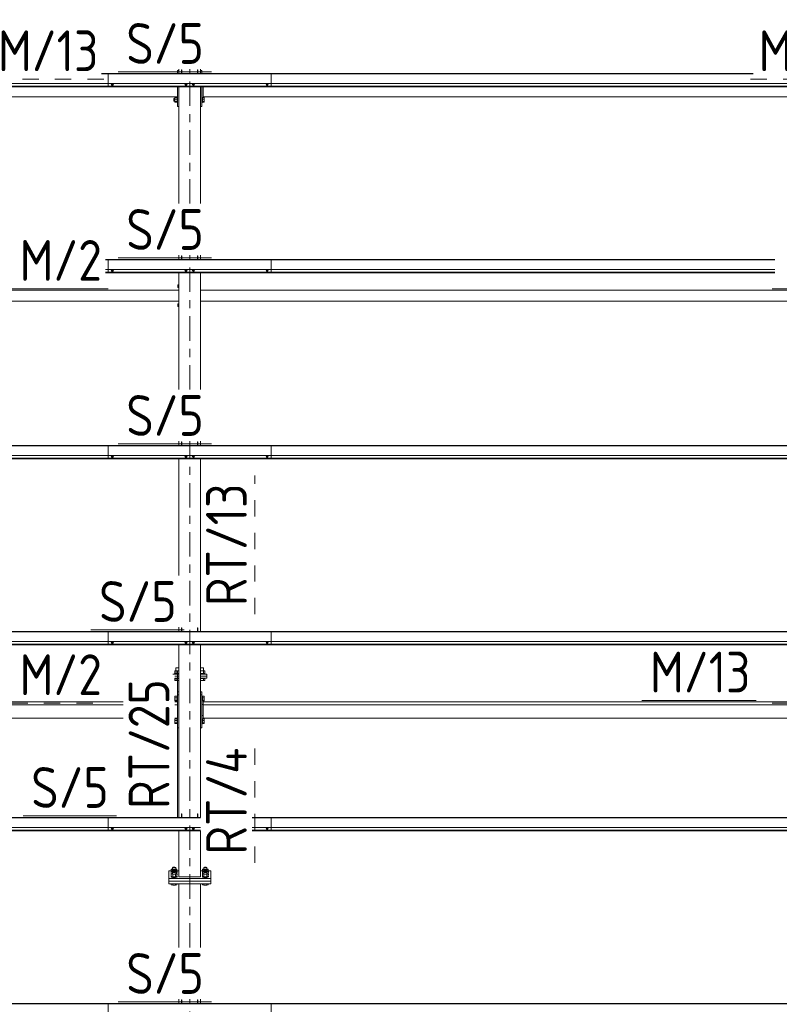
# Model space of a CAD drawing. Header units: millimetres. Extents: x -76 to 1111, y -178 to 661.
# Tile 66 of 91: x 523 to 579, y 271 to 343. Entities that reach past the tile are written whole.
import ezdxf

# ---------------------------------------------------------------- set-up
doc = ezdxf.new("R2010")
doc.units = ezdxf.units.MM
doc.header["$LTSCALE"] = 0.6
for name, pattern in [('XKITLINE00', [0]), ('XKITLINE02', [4, 2, -2]), ('XKITLINE03', [6, 3, -1, 1, -1])]:
    doc.linetypes.add(name, pattern=pattern)
for name, color, linetype, lineweight in [('Bolt', 7, 'Continuous', 0), ('Part', 2, 'Continuous', 0), ('PartMark', 3, 'Continuous', 0), ('S-GRID', 1, 'Continuous', 0)]:
    doc.layers.add(name, color=color, linetype=linetype, lineweight=lineweight)
doc.styles.add('ISOCPEUR', font='ISOCPEUR.TTF')

msp = doc.modelspace()

# ---------------------------------------------------------------- linework, layer by layer
at = {"layer": 'Bolt', "color": 3, "linetype": 'XKITLINE00', "lineweight": 0}
for p, q in [((529.654, 338.618), (529.654, 338.636)), ((529.654, 338.618), (529.709, 338.598)), ((529.703, 338.54), (529.703, 338.6)), ((529.703, 338.54), (529.711, 338.533)), ((529.709, 338.598), (529.709, 338.636)), ((529.709, 338.598), (529.818, 338.598)), ((529.711, 338.533), (529.733, 338.529)), ((529.793, 338.529), (529.815, 338.533)), ((529.815, 338.533), (529.823, 338.54)), ((529.818, 338.598), (529.818, 338.636)), ((529.818, 338.598), (529.873, 338.618)), ((529.823, 338.54), (529.823, 338.6)), ((529.873, 338.618), (529.873, 338.636)), ((535.079, 338.618), (535.079, 338.636)), ((535.079, 338.618), (535.134, 338.598)), ((535.128, 338.54), (535.128, 338.6)), ((535.128, 338.54), (535.136, 338.533)), ((535.134, 338.598), (535.134, 338.636)), ((535.134, 338.598), (535.243, 338.598)), ((535.136, 338.533), (535.158, 338.529)), ((535.218, 338.529), (535.24, 338.533)), ((535.24, 338.533), (535.248, 338.54)), ((535.243, 338.598), (535.243, 338.636)), ((535.243, 338.598), (535.298, 338.618)), ((535.248, 338.54), (535.248, 338.6)), ((535.298, 338.618), (535.298, 338.636)), ((535.629, 338.618), (535.629, 338.636)), ((535.629, 338.618), (535.684, 338.598)), ((535.678, 338.54), (535.678, 338.6)), ((535.678, 338.54), (535.686, 338.533)), ((535.684, 338.598), (535.684, 338.636)), ((535.684, 338.598), (535.793, 338.598)), ((535.686, 338.533), (535.708, 338.529)), ((535.768, 338.529), (535.79, 338.533)), ((535.79, 338.533), (535.798, 338.54)), ((535.793, 338.598), (535.793, 338.636)), ((535.793, 338.598), (535.848, 338.618)), ((535.798, 338.54), (535.798, 338.6)), ((535.848, 338.618), (535.848, 338.636)), ((541.054, 338.618), (541.054, 338.636)), ((541.054, 338.618), (541.109, 338.598)), ((541.103, 338.54), (541.103, 338.6)), ((541.103, 338.54), (541.111, 338.533)), ((541.109, 338.598), (541.109, 338.636)), ((541.109, 338.598), (541.218, 338.598)), ((541.111, 338.533), (541.133, 338.529)), ((541.193, 338.529), (541.215, 338.533)), ((541.215, 338.533), (541.223, 338.54)), ((541.218, 338.598), (541.218, 338.636)), ((541.218, 338.598), (541.273, 338.618)), ((541.223, 338.54), (541.223, 338.6)), ((541.273, 338.618), (541.273, 338.636)), ((529.733, 338.529), (529.763, 338.527)), ((529.763, 338.527), (529.793, 338.529)), ((535.158, 338.529), (535.188, 338.527)), ((535.188, 338.527), (535.218, 338.529)), ((535.708, 338.529), (535.738, 338.527)), ((535.738, 338.527), (535.768, 338.529)), ((541.133, 338.529), (541.163, 338.527)), ((541.163, 338.527), (541.193, 338.529)), ((534.294, 337.533), (534.294, 337.338)), ((534.294, 337.533), (534.374, 337.533)), ((534.294, 337.338), (534.374, 337.338)), ((534.374, 337.605), (534.374, 337.266)), ((534.374, 337.605), (534.534, 337.605)), ((534.374, 337.489), (534.534, 337.489)), ((534.374, 337.319), (534.534, 337.319)), ((534.374, 337.266), (534.534, 337.266)), ((534.534, 337.616), (534.534, 337.254)), ((534.534, 337.616), (534.564, 337.616)), ((534.534, 337.254), (534.564, 337.254)), ((536.263, 337.533), (536.264, 337.533)), ((536.263, 337.338), (536.264, 337.338)), ((536.364, 337.616), (536.394, 337.616)), ((536.364, 337.254), (536.394, 337.254)), ((536.394, 337.259), (536.394, 337.616)), ((536.394, 337.605), (536.519, 337.605)), ((536.394, 337.489), (536.519, 337.489)), ((536.394, 337.319), (536.519, 337.319)), ((536.394, 337.266), (536.519, 337.266)), ((536.394, 337.254), (536.394, 337.259)), ((536.519, 337.605), (536.519, 337.266)), ((529.654, 324.924), (529.654, 324.942)), ((529.654, 324.924), (529.709, 324.904)), ((529.703, 324.845), (529.703, 324.906)), ((529.703, 324.845), (529.711, 324.839)), ((529.709, 324.904), (529.709, 324.942)), ((529.709, 324.904), (529.818, 324.904)), ((529.711, 324.839), (529.733, 324.835)), ((529.733, 324.835), (529.763, 324.833)), ((529.763, 324.833), (529.793, 324.835)), ((529.793, 324.835), (529.815, 324.839)), ((529.815, 324.839), (529.823, 324.845)), ((529.818, 324.904), (529.818, 324.942)), ((529.818, 324.904), (529.873, 324.924)), ((529.823, 324.845), (529.823, 324.906)), ((529.873, 324.924), (529.873, 324.942)), ((535.079, 324.924), (535.079, 324.942)), ((535.079, 324.924), (535.134, 324.904)), ((535.128, 324.845), (535.128, 324.906)), ((535.128, 324.845), (535.136, 324.839)), ((535.134, 324.904), (535.134, 324.942)), ((535.134, 324.904), (535.243, 324.904)), ((535.136, 324.839), (535.158, 324.835)), ((535.158, 324.835), (535.188, 324.833)), ((535.188, 324.833), (535.218, 324.835)), ((535.218, 324.835), (535.24, 324.839)), ((535.24, 324.839), (535.248, 324.845)), ((535.243, 324.904), (535.243, 324.942)), ((535.243, 324.904), (535.298, 324.924)), ((535.248, 324.845), (535.248, 324.906)), ((535.298, 324.924), (535.298, 324.942)), ((535.629, 324.924), (535.629, 324.942)), ((535.629, 324.924), (535.684, 324.904)), ((535.678, 324.845), (535.678, 324.906)), ((535.678, 324.845), (535.686, 324.839)), ((535.684, 324.904), (535.684, 324.942)), ((535.684, 324.904), (535.793, 324.904)), ((535.686, 324.839), (535.708, 324.835)), ((535.708, 324.835), (535.738, 324.833)), ((535.738, 324.833), (535.768, 324.835)), ((535.768, 324.835), (535.79, 324.839)), ((535.79, 324.839), (535.798, 324.845)), ((535.793, 324.904), (535.793, 324.942)), ((535.793, 324.904), (535.848, 324.924)), ((535.798, 324.845), (535.798, 324.906)), ((535.848, 324.924), (535.848, 324.942)), ((541.054, 324.924), (541.054, 324.942)), ((541.054, 324.924), (541.109, 324.904)), ((541.103, 324.845), (541.103, 324.906)), ((541.103, 324.845), (541.111, 324.839)), ((541.109, 324.904), (541.109, 324.942)), ((541.109, 324.904), (541.218, 324.904)), ((541.111, 324.839), (541.133, 324.835)), ((541.133, 324.835), (541.163, 324.833)), ((541.163, 324.833), (541.193, 324.835)), ((541.193, 324.835), (541.215, 324.839)), ((541.215, 324.839), (541.223, 324.845)), ((541.218, 324.904), (541.218, 324.942)), ((541.218, 324.904), (541.273, 324.924)), ((541.223, 324.845), (541.223, 324.906)), ((541.273, 324.924), (541.273, 324.942)), ((534.593, 323.818), (534.593, 323.618)), ((534.593, 323.818), (534.663, 323.818)), ((534.593, 323.618), (534.663, 323.618)), ((534.593, 322.418), (534.593, 322.218)), ((534.593, 322.418), (534.663, 322.418)), ((534.593, 322.218), (534.663, 322.218)), ((529.654, 311.23), (529.654, 311.248)), ((529.654, 311.23), (529.709, 311.21)), ((529.703, 311.151), (529.703, 311.212)), ((529.703, 311.151), (529.711, 311.145)), ((529.709, 311.21), (529.709, 311.248)), ((529.709, 311.21), (529.818, 311.21)), ((529.711, 311.145), (529.733, 311.141)), ((529.733, 311.141), (529.763, 311.139)), ((529.763, 311.139), (529.793, 311.141)), ((529.793, 311.141), (529.815, 311.145)), ((529.815, 311.145), (529.823, 311.151)), ((529.818, 311.21), (529.818, 311.248)), ((529.818, 311.21), (529.873, 311.23)), ((529.823, 311.151), (529.823, 311.212)), ((529.873, 311.23), (529.873, 311.248)), ((535.079, 311.23), (535.079, 311.248)), ((535.079, 311.23), (535.134, 311.21)), ((535.128, 311.151), (535.128, 311.212)), ((535.128, 311.151), (535.136, 311.145)), ((535.134, 311.21), (535.134, 311.248)), ((535.134, 311.21), (535.243, 311.21)), ((535.136, 311.145), (535.158, 311.141)), ((535.158, 311.141), (535.188, 311.139)), ((535.188, 311.139), (535.218, 311.141)), ((535.218, 311.141), (535.24, 311.145)), ((535.24, 311.145), (535.248, 311.151)), ((535.243, 311.21), (535.243, 311.248)), ((535.243, 311.21), (535.298, 311.23)), ((535.248, 311.151), (535.248, 311.212)), ((535.298, 311.23), (535.298, 311.248)), ((535.629, 311.23), (535.629, 311.248)), ((535.629, 311.23), (535.684, 311.21)), ((535.678, 311.151), (535.678, 311.212)), ((535.678, 311.151), (535.686, 311.145)), ((535.684, 311.21), (535.684, 311.248)), ((535.684, 311.21), (535.793, 311.21)), ((535.686, 311.145), (535.708, 311.141)), ((535.708, 311.141), (535.738, 311.139)), ((535.738, 311.139), (535.768, 311.141)), ((535.768, 311.141), (535.79, 311.145)), ((535.79, 311.145), (535.798, 311.151)), ((535.793, 311.21), (535.793, 311.248)), ((535.793, 311.21), (535.848, 311.23)), ((535.798, 311.151), (535.798, 311.212)), ((535.848, 311.23), (535.848, 311.248)), ((541.054, 311.23), (541.054, 311.248)), ((541.054, 311.23), (541.109, 311.21)), ((541.103, 311.151), (541.103, 311.212)), ((541.103, 311.151), (541.111, 311.145)), ((541.109, 311.21), (541.109, 311.248)), ((541.109, 311.21), (541.218, 311.21)), ((541.111, 311.145), (541.133, 311.141)), ((541.133, 311.141), (541.163, 311.139)), ((541.163, 311.139), (541.193, 311.141)), ((541.193, 311.141), (541.215, 311.145)), ((541.215, 311.145), (541.223, 311.151)), ((541.218, 311.21), (541.218, 311.248)), ((541.218, 311.21), (541.273, 311.23)), ((541.223, 311.151), (541.223, 311.212)), ((541.273, 311.23), (541.273, 311.248)), ((529.654, 297.536), (529.654, 297.554)), ((529.654, 297.536), (529.709, 297.516)), ((529.703, 297.457), (529.703, 297.518)), ((529.703, 297.457), (529.711, 297.451)), ((529.709, 297.516), (529.709, 297.554)), ((529.709, 297.516), (529.818, 297.516)), ((529.711, 297.451), (529.733, 297.446)), ((529.733, 297.446), (529.763, 297.445)), ((529.763, 297.445), (529.793, 297.446)), ((529.793, 297.446), (529.815, 297.451)), ((529.815, 297.451), (529.823, 297.457)), ((529.818, 297.516), (529.818, 297.554)), ((529.818, 297.516), (529.873, 297.536)), ((529.823, 297.457), (529.823, 297.518)), ((529.873, 297.536), (529.873, 297.554)), ((535.079, 297.536), (535.079, 297.554)), ((535.079, 297.536), (535.134, 297.516)), ((535.128, 297.457), (535.128, 297.518)), ((535.128, 297.457), (535.136, 297.451)), ((535.134, 297.516), (535.134, 297.554)), ((535.134, 297.516), (535.243, 297.516)), ((535.136, 297.451), (535.158, 297.446)), ((535.158, 297.446), (535.188, 297.445)), ((535.188, 297.445), (535.218, 297.446)), ((535.218, 297.446), (535.24, 297.451)), ((535.24, 297.451), (535.248, 297.457)), ((535.243, 297.516), (535.243, 297.554)), ((535.243, 297.516), (535.298, 297.536)), ((535.248, 297.457), (535.248, 297.518)), ((535.298, 297.536), (535.298, 297.554)), ((535.629, 297.536), (535.629, 297.554)), ((535.629, 297.536), (535.684, 297.516)), ((535.678, 297.457), (535.678, 297.518)), ((535.678, 297.457), (535.686, 297.451)), ((535.684, 297.516), (535.684, 297.554)), ((535.684, 297.516), (535.793, 297.516)), ((535.686, 297.451), (535.708, 297.446)), ((535.708, 297.446), (535.738, 297.445)), ((535.738, 297.445), (535.768, 297.446)), ((535.768, 297.446), (535.79, 297.451)), ((535.79, 297.451), (535.798, 297.457)), ((535.793, 297.516), (535.793, 297.554)), ((535.793, 297.516), (535.848, 297.536)), ((535.798, 297.457), (535.798, 297.518)), ((535.848, 297.536), (535.848, 297.554)), ((541.054, 297.536), (541.054, 297.554)), ((541.054, 297.536), (541.109, 297.516)), ((541.103, 297.457), (541.103, 297.518)), ((541.103, 297.457), (541.111, 297.451)), ((541.109, 297.516), (541.109, 297.554)), ((541.109, 297.516), (541.218, 297.516)), ((541.111, 297.451), (541.133, 297.446)), ((541.133, 297.446), (541.163, 297.445)), ((541.163, 297.445), (541.193, 297.446)), ((541.193, 297.446), (541.215, 297.451)), ((541.215, 297.451), (541.223, 297.457)), ((541.218, 297.516), (541.218, 297.554)), ((541.218, 297.516), (541.273, 297.536)), ((541.223, 297.457), (541.223, 297.518)), ((541.273, 297.536), (541.273, 297.554)), ((534.663, 295.208), (534.343, 295.208)), ((534.343, 295.174), (534.343, 295.208)), ((534.343, 295.168), (534.343, 295.174)), ((534.663, 295.398), (534.356, 295.398)), ((534.356, 295.398), (534.356, 295.208)), ((534.663, 295.628), (534.443, 295.628)), ((534.443, 295.398), (534.443, 295.628)), ((534.459, 295.208), (534.459, 295.398)), ((536.483, 295.628), (536.263, 295.628)), ((536.571, 295.398), (536.263, 295.398)), ((536.583, 295.208), (536.263, 295.208)), ((536.467, 295.208), (536.467, 295.398)), ((536.483, 295.398), (536.483, 295.628)), ((536.571, 295.208), (536.571, 295.398)), ((536.583, 295.168), (536.583, 295.208)), ((534.363, 294.828), (534.343, 294.828)), ((534.356, 294.678), (534.356, 294.828)), ((534.363, 294.678), (534.356, 294.678)), ((534.663, 294.828), (534.363, 294.828)), ((534.663, 294.678), (534.363, 294.678)), ((534.459, 294.678), (534.459, 294.828)), ((536.583, 294.828), (536.263, 294.828)), ((536.571, 294.678), (536.263, 294.678)), ((536.467, 294.678), (536.467, 294.828)), ((536.571, 294.828), (536.571, 294.678)), ((536.583, 294.828), (536.583, 294.868)), ((534.363, 293.454), (534.374, 293.454)), ((534.363, 293.258), (534.374, 293.258)), ((534.374, 293.525), (534.374, 293.186)), ((534.374, 293.525), (534.534, 293.525)), ((534.374, 293.409), (534.534, 293.409)), ((534.374, 293.24), (534.534, 293.24)), ((534.374, 293.186), (534.534, 293.186)), ((534.534, 293.537), (534.534, 293.175)), ((534.534, 293.537), (534.564, 293.537)), ((534.534, 293.175), (534.564, 293.175)), ((536.263, 293.454), (536.264, 293.454)), ((536.263, 293.258), (536.264, 293.258)), ((536.364, 293.537), (536.394, 293.537)), ((536.364, 293.175), (536.394, 293.175)), ((536.394, 293.18), (536.394, 293.537)), ((536.394, 293.525), (536.519, 293.525)), ((536.394, 293.409), (536.519, 293.409)), ((536.394, 293.24), (536.519, 293.24)), ((536.394, 293.186), (536.519, 293.186)), ((536.394, 293.175), (536.394, 293.18)), ((536.519, 293.525), (536.519, 293.186)), ((534.363, 291.791), (534.374, 291.791)), ((534.363, 291.595), (534.374, 291.595)), ((534.374, 291.862), (534.374, 291.524)), ((534.374, 291.862), (534.534, 291.862)), ((534.374, 291.747), (534.534, 291.747)), ((534.374, 291.577), (534.534, 291.577)), ((534.374, 291.524), (534.534, 291.524)), ((534.534, 291.874), (534.534, 291.512)), ((534.534, 291.874), (534.564, 291.874)), ((534.534, 291.512), (534.564, 291.512)), ((536.263, 291.791), (536.264, 291.791)), ((536.263, 291.595), (536.264, 291.595)), ((536.364, 291.874), (536.394, 291.874)), ((536.364, 291.512), (536.394, 291.512)), ((536.394, 291.517), (536.394, 291.874)), ((536.394, 291.862), (536.519, 291.862)), ((536.394, 291.747), (536.519, 291.747)), ((536.394, 291.577), (536.519, 291.577)), ((536.394, 291.524), (536.519, 291.524)), ((536.394, 291.512), (536.394, 291.517)), ((536.519, 291.862), (536.519, 291.524)), ((529.654, 283.841), (529.654, 283.86)), ((529.654, 283.841), (529.709, 283.822)), ((529.703, 283.763), (529.703, 283.824)), ((529.703, 283.763), (529.711, 283.757)), ((529.709, 283.822), (529.709, 283.86)), ((529.709, 283.822), (529.818, 283.822)), ((529.711, 283.757), (529.733, 283.752)), ((529.733, 283.752), (529.763, 283.751)), ((529.763, 283.751), (529.793, 283.752)), ((529.793, 283.752), (529.815, 283.757)), ((529.815, 283.757), (529.823, 283.763)), ((529.818, 283.822), (529.818, 283.86)), ((529.818, 283.822), (529.873, 283.841)), ((529.823, 283.763), (529.823, 283.824)), ((529.873, 283.841), (529.873, 283.86)), ((535.079, 283.841), (535.079, 283.86)), ((535.079, 283.841), (535.134, 283.822)), ((535.128, 283.763), (535.128, 283.824)), ((535.128, 283.763), (535.136, 283.757)), ((535.134, 283.822), (535.134, 283.86)), ((535.134, 283.822), (535.243, 283.822)), ((535.136, 283.757), (535.158, 283.752)), ((535.158, 283.752), (535.188, 283.751)), ((535.188, 283.751), (535.218, 283.752)), ((535.218, 283.752), (535.24, 283.757)), ((535.24, 283.757), (535.248, 283.763)), ((535.243, 283.822), (535.243, 283.86)), ((535.243, 283.822), (535.298, 283.841)), ((535.248, 283.763), (535.248, 283.824)), ((535.298, 283.841), (535.298, 283.86)), ((535.629, 283.841), (535.629, 283.86)), ((535.629, 283.841), (535.684, 283.822)), ((535.678, 283.763), (535.678, 283.824)), ((535.678, 283.763), (535.686, 283.757)), ((535.684, 283.822), (535.684, 283.86)), ((535.684, 283.822), (535.793, 283.822)), ((535.686, 283.757), (535.708, 283.752)), ((535.708, 283.752), (535.738, 283.751)), ((535.738, 283.751), (535.768, 283.752)), ((535.768, 283.752), (535.79, 283.757)), ((535.79, 283.757), (535.798, 283.763)), ((535.793, 283.822), (535.793, 283.86)), ((535.793, 283.822), (535.848, 283.841)), ((535.798, 283.763), (535.798, 283.824)), ((535.848, 283.841), (535.848, 283.86)), ((541.054, 283.841), (541.054, 283.86)), ((541.054, 283.841), (541.109, 283.822)), ((541.103, 283.763), (541.103, 283.824)), ((541.103, 283.763), (541.111, 283.757)), ((541.109, 283.822), (541.109, 283.86)), ((541.109, 283.822), (541.218, 283.822)), ((541.111, 283.757), (541.133, 283.752)), ((541.133, 283.752), (541.163, 283.751)), ((541.163, 283.751), (541.193, 283.752)), ((541.193, 283.752), (541.215, 283.757)), ((541.215, 283.757), (541.223, 283.763)), ((541.218, 283.822), (541.218, 283.86)), ((541.218, 283.822), (541.273, 283.841)), ((541.223, 283.763), (541.223, 283.824)), ((541.273, 283.841), (541.273, 283.86)), ((534.093, 280.607), (534.106, 280.616)), ((534.106, 280.597), (534.093, 280.607)), ((534.093, 280.567), (534.093, 280.607)), ((534.093, 280.567), (534.106, 280.558)), ((534.193, 280.824), (534.106, 280.792)), ((534.106, 280.792), (534.2, 280.758)), ((534.106, 280.626), (534.106, 280.792)), ((534.193, 280.658), (534.106, 280.626)), ((534.106, 280.626), (534.2, 280.592)), ((534.106, 280.46), (534.106, 280.626)), ((534.193, 280.92), (534.209, 280.932)), ((534.209, 280.907), (534.193, 280.92)), ((534.193, 280.792), (534.193, 280.92)), ((534.193, 280.753), (534.209, 280.766)), ((534.209, 280.741), (534.193, 280.753)), ((534.193, 280.626), (534.193, 280.753)), ((534.193, 280.587), (534.209, 280.599)), ((534.209, 280.575), (534.193, 280.587)), ((534.193, 280.46), (534.193, 280.587)), ((534.209, 280.932), (534.253, 280.941)), ((534.253, 280.898), (534.209, 280.907)), ((534.209, 280.766), (534.253, 280.775)), ((534.253, 280.732), (534.209, 280.741)), ((534.209, 280.599), (534.253, 280.609)), ((534.253, 280.565), (534.209, 280.575)), ((534.253, 280.941), (534.313, 280.945)), ((534.313, 280.895), (534.253, 280.898)), ((534.253, 280.775), (534.313, 280.778)), ((534.313, 280.728), (534.253, 280.732)), ((534.253, 280.609), (534.313, 280.612)), ((534.313, 280.562), (534.253, 280.565)), ((534.313, 280.945), (534.373, 280.941)), ((534.373, 280.898), (534.313, 280.895)), ((534.313, 280.778), (534.373, 280.775)), ((534.373, 280.732), (534.313, 280.728)), ((534.313, 280.612), (534.373, 280.609)), ((534.373, 280.565), (534.313, 280.562)), ((534.373, 280.941), (534.417, 280.932)), ((534.417, 280.907), (534.373, 280.898)), ((534.373, 280.775), (534.417, 280.766)), ((534.417, 280.741), (534.373, 280.732)), ((534.373, 280.609), (534.417, 280.599)), ((534.417, 280.575), (534.373, 280.565)), ((534.417, 280.932), (534.433, 280.92)), ((534.433, 280.92), (534.417, 280.907)), ((534.417, 280.766), (534.433, 280.753)), ((534.433, 280.753), (534.417, 280.741)), ((534.417, 280.599), (534.433, 280.587)), ((534.433, 280.587), (534.417, 280.575)), ((534.427, 280.758), (534.521, 280.792)), ((534.427, 280.592), (534.521, 280.626)), ((534.433, 280.792), (534.433, 280.92)), ((534.433, 280.824), (534.521, 280.792)), ((534.433, 280.626), (534.433, 280.753)), ((534.433, 280.658), (534.521, 280.626)), ((534.433, 280.46), (534.433, 280.587)), ((534.521, 280.792), (534.521, 280.274)), ((534.521, 280.616), (534.533, 280.607)), ((534.533, 280.607), (534.521, 280.597)), ((534.521, 280.558), (534.533, 280.567)), ((534.533, 280.567), (534.533, 280.607)), ((536.393, 280.607), (536.406, 280.616)), ((536.406, 280.597), (536.393, 280.607)), ((536.393, 280.567), (536.393, 280.607)), ((536.393, 280.567), (536.406, 280.558)), ((536.493, 280.824), (536.406, 280.792)), ((536.406, 280.792), (536.5, 280.758)), ((536.406, 280.626), (536.406, 280.792)), ((536.493, 280.658), (536.406, 280.626)), ((536.406, 280.626), (536.5, 280.592)), ((536.406, 280.46), (536.406, 280.626)), ((536.493, 280.92), (536.509, 280.932)), ((536.509, 280.907), (536.493, 280.92)), ((536.493, 280.792), (536.493, 280.92)), ((536.493, 280.753), (536.509, 280.766)), ((536.509, 280.741), (536.493, 280.753)), ((536.493, 280.626), (536.493, 280.753)), ((536.493, 280.587), (536.509, 280.599)), ((536.509, 280.575), (536.493, 280.587)), ((536.493, 280.46), (536.493, 280.587)), ((536.509, 280.932), (536.553, 280.941)), ((536.553, 280.898), (536.509, 280.907)), ((536.509, 280.766), (536.553, 280.775)), ((536.553, 280.732), (536.509, 280.741)), ((536.509, 280.599), (536.553, 280.609)), ((536.553, 280.565), (536.509, 280.575)), ((536.553, 280.941), (536.613, 280.945)), ((536.613, 280.895), (536.553, 280.898)), ((536.553, 280.775), (536.613, 280.778)), ((536.613, 280.728), (536.553, 280.732)), ((536.553, 280.609), (536.613, 280.612)), ((536.613, 280.562), (536.553, 280.565)), ((536.613, 280.945), (536.673, 280.941)), ((536.673, 280.898), (536.613, 280.895)), ((536.613, 280.778), (536.673, 280.775)), ((536.673, 280.732), (536.613, 280.728)), ((536.613, 280.612), (536.673, 280.609)), ((536.673, 280.565), (536.613, 280.562)), ((536.673, 280.941), (536.717, 280.932)), ((536.717, 280.907), (536.673, 280.898)), ((536.673, 280.775), (536.717, 280.766)), ((536.717, 280.741), (536.673, 280.732)), ((536.673, 280.609), (536.717, 280.599)), ((536.717, 280.575), (536.673, 280.565)), ((536.717, 280.932), (536.733, 280.92)), ((536.733, 280.92), (536.717, 280.907)), ((536.717, 280.766), (536.733, 280.753)), ((536.733, 280.753), (536.717, 280.741)), ((536.717, 280.599), (536.733, 280.587)), ((536.733, 280.587), (536.717, 280.575)), ((536.727, 280.758), (536.821, 280.792)), ((536.727, 280.592), (536.821, 280.626)), ((536.733, 280.792), (536.733, 280.92)), ((536.733, 280.824), (536.821, 280.792)), ((536.733, 280.626), (536.733, 280.753)), ((536.733, 280.658), (536.821, 280.626)), ((536.733, 280.46), (536.733, 280.587)), ((536.821, 280.792), (536.821, 280.274)), ((536.821, 280.616), (536.833, 280.607)), ((536.833, 280.607), (536.821, 280.597)), ((536.821, 280.558), (536.833, 280.567)), ((536.833, 280.567), (536.833, 280.607)), ((534.093, 280.44), (534.106, 280.45)), ((534.106, 280.431), (534.093, 280.44)), ((534.093, 280.401), (534.093, 280.44)), ((534.093, 280.401), (534.106, 280.392)), ((534.093, 280.274), (534.106, 280.283)), ((534.123, 280.251), (534.093, 280.274)), ((534.093, 280.235), (534.093, 280.274)), ((534.093, 280.235), (534.123, 280.212)), ((534.193, 280.491), (534.106, 280.46)), ((534.106, 280.46), (534.209, 280.422)), ((534.106, 280.274), (534.106, 280.46)), ((534.106, 280.274), (534.209, 280.237)), ((534.203, 280.234), (534.123, 280.251)), ((534.123, 280.212), (534.203, 280.195)), ((534.313, 280.228), (534.203, 280.234)), ((534.203, 280.195), (534.313, 280.189)), ((534.417, 280.422), (534.209, 280.422)), ((534.209, 280.422), (534.209, 280.237)), ((534.209, 280.237), (534.417, 280.237)), ((534.423, 280.234), (534.313, 280.228)), ((534.313, 280.189), (534.423, 280.195)), ((534.521, 280.46), (534.417, 280.422)), ((534.417, 280.422), (534.417, 280.237)), ((534.417, 280.237), (534.521, 280.274)), ((534.504, 280.251), (534.423, 280.234)), ((534.423, 280.195), (534.504, 280.212)), ((534.433, 280.491), (534.521, 280.46)), ((534.533, 280.274), (534.504, 280.251)), ((534.504, 280.212), (534.533, 280.235)), ((534.521, 280.45), (534.533, 280.44)), ((534.533, 280.44), (534.521, 280.431)), ((534.521, 280.392), (534.533, 280.401)), ((534.521, 280.283), (534.533, 280.274)), ((534.533, 280.401), (534.533, 280.44)), ((534.533, 280.235), (534.533, 280.274)), ((536.393, 280.44), (536.406, 280.45)), ((536.406, 280.431), (536.393, 280.44)), ((536.393, 280.401), (536.393, 280.44)), ((536.393, 280.401), (536.406, 280.392)), ((536.393, 280.274), (536.406, 280.283)), ((536.423, 280.251), (536.393, 280.274)), ((536.393, 280.235), (536.393, 280.274)), ((536.393, 280.235), (536.423, 280.212)), ((536.493, 280.491), (536.406, 280.46)), ((536.406, 280.46), (536.509, 280.422)), ((536.406, 280.274), (536.406, 280.46)), ((536.406, 280.274), (536.509, 280.237)), ((536.503, 280.234), (536.423, 280.251)), ((536.423, 280.212), (536.503, 280.195)), ((536.613, 280.228), (536.503, 280.234)), ((536.503, 280.195), (536.613, 280.189)), ((536.717, 280.422), (536.509, 280.422)), ((536.509, 280.422), (536.509, 280.237)), ((536.509, 280.237), (536.717, 280.237)), ((536.723, 280.234), (536.613, 280.228)), ((536.613, 280.189), (536.723, 280.195)), ((536.821, 280.46), (536.717, 280.422)), ((536.717, 280.422), (536.717, 280.237)), ((536.717, 280.237), (536.821, 280.274)), ((536.804, 280.251), (536.723, 280.234)), ((536.723, 280.195), (536.804, 280.212)), ((536.733, 280.491), (536.821, 280.46)), ((536.833, 280.274), (536.804, 280.251)), ((536.804, 280.212), (536.833, 280.235)), ((536.821, 280.45), (536.833, 280.44)), ((536.833, 280.44), (536.821, 280.431)), ((536.821, 280.392), (536.833, 280.401)), ((536.821, 280.283), (536.833, 280.274)), ((536.833, 280.401), (536.833, 280.44)), ((536.833, 280.235), (536.833, 280.274)), ((534.106, 279.658), (534.106, 279.729)), ((534.106, 279.658), (534.209, 279.62)), ((534.209, 279.62), (534.209, 279.729)), ((534.209, 279.62), (534.417, 279.62)), ((534.417, 279.62), (534.417, 279.729)), ((534.417, 279.62), (534.521, 279.658)), ((534.521, 279.658), (534.521, 279.729)), ((536.406, 279.658), (536.406, 279.729)), ((536.406, 279.658), (536.509, 279.62)), ((536.509, 279.62), (536.509, 279.729)), ((536.509, 279.62), (536.717, 279.62)), ((536.717, 279.62), (536.717, 279.729)), ((536.717, 279.62), (536.821, 279.658)), ((536.821, 279.658), (536.821, 279.729))]:
    msp.add_line(p, q, dxfattribs=at)
at = {"layer": 'Part', "color": 2, "linetype": 'XKITLINE00', "lineweight": 0}
for p, q in [((528.964, 339.391), (541.463, 339.391)), ((528.964, 339.36), (541.463, 339.36)), ((529.463, 339.391), (576.944, 339.391)), ((529.463, 338.395), (529.463, 339.391)), ((529.463, 339.36), (576.944, 339.36)), ((534.564, 339.391), (534.564, 339.593)), ((534.564, 339.593), (534.663, 339.593)), ((534.663, 339.391), (534.663, 339.691)), ((534.863, 339.391), (534.863, 339.658)), ((534.863, 339.658), (534.893, 339.658)), ((534.893, 339.391), (534.893, 339.658)), ((536.033, 339.391), (536.033, 339.658)), ((536.033, 339.658), (536.063, 339.658)), ((536.063, 339.391), (536.063, 339.658)), ((536.263, 339.391), (536.263, 339.691)), ((536.264, 339.391), (536.264, 339.593)), ((536.264, 339.593), (536.364, 339.593)), ((536.364, 339.391), (536.364, 339.593)), ((541.463, 339.391), (541.463, 338.395)), ((473.463, 338.636), (541.463, 338.636)), ((529.463, 338.636), (597.463, 338.636)), ((473.463, 338.441), (541.463, 338.441)), ((473.463, 338.414), (541.463, 338.414)), ((473.463, 338.395), (541.463, 338.395)), ((529.463, 338.441), (597.463, 338.441)), ((529.463, 338.414), (597.463, 338.414)), ((529.463, 338.395), (597.463, 338.395)), ((534.564, 338.395), (534.564, 337.667)), ((534.663, 329.797), (534.663, 338.395)), ((536.263, 329.797), (536.263, 338.395)), ((536.264, 338.395), (536.264, 336.94)), ((536.364, 336.94), (536.364, 338.395)), ((536.463, 337.667), (536.463, 338.395)), ((534.564, 337.667), (480.463, 337.667)), ((534.564, 336.94), (534.564, 337.667)), ((590.563, 337.667), (536.463, 337.667)), ((534.564, 336.94), (534.663, 336.94)), ((536.264, 336.94), (536.364, 336.94)), ((529.263, 325.697), (541.463, 325.697)), ((529.263, 325.666), (541.463, 325.666)), ((529.463, 325.697), (578.534, 325.697)), ((529.463, 324.701), (529.463, 325.697)), ((529.463, 325.666), (578.534, 325.666)), ((534.663, 325.697), (534.663, 325.997)), ((534.863, 325.697), (534.863, 325.964)), ((534.863, 325.964), (534.893, 325.964)), ((534.893, 325.697), (534.893, 325.964)), ((536.033, 325.697), (536.033, 325.964)), ((536.033, 325.964), (536.063, 325.964)), ((536.063, 325.697), (536.063, 325.964)), ((536.263, 325.697), (536.263, 325.997)), ((541.463, 325.697), (541.463, 324.701)), ((529.263, 324.942), (541.463, 324.942)), ((529.463, 324.942), (578.534, 324.942)), ((529.263, 324.747), (541.463, 324.747)), ((529.263, 324.72), (541.463, 324.72)), ((529.263, 324.701), (541.463, 324.701)), ((529.463, 324.747), (578.534, 324.747)), ((529.463, 324.72), (578.534, 324.72)), ((529.463, 324.701), (578.534, 324.701)), ((534.663, 316.103), (534.663, 324.701)), ((536.263, 316.103), (536.263, 324.701)), ((480.263, 323.418), (534.663, 323.418)), ((536.263, 323.418), (590.663, 323.418)), ((480.263, 322.618), (534.663, 322.618)), ((536.263, 322.618), (590.663, 322.618)), ((473.463, 312.003), (541.463, 312.003)), ((473.463, 311.972), (541.463, 311.972)), ((529.463, 312.003), (597.463, 312.003)), ((529.463, 311.007), (529.463, 312.003)), ((529.463, 311.972), (597.463, 311.972)), ((534.663, 312.003), (534.663, 312.303)), ((534.863, 312.003), (534.863, 312.27)), ((534.863, 312.27), (534.893, 312.27)), ((534.893, 312.003), (534.893, 312.27)), ((536.033, 312.003), (536.033, 312.27)), ((536.033, 312.27), (536.063, 312.27)), ((536.063, 312.003), (536.063, 312.27)), ((536.263, 312.003), (536.263, 312.303)), ((541.463, 312.003), (541.463, 311.007)), ((473.463, 311.248), (541.463, 311.248)), ((473.463, 311.053), (541.463, 311.053)), ((473.463, 311.026), (541.463, 311.026)), ((473.463, 311.007), (541.463, 311.007)), ((529.463, 311.248), (597.463, 311.248)), ((529.463, 311.053), (597.463, 311.053)), ((529.463, 311.026), (597.463, 311.026)), ((529.463, 311.007), (597.463, 311.007)), ((534.663, 302.409), (534.663, 311.007)), ((536.263, 309.592), (536.263, 311.007)), ((536.263, 298.309), (536.263, 309.592)), ((473.463, 298.309), (541.463, 298.309)), ((473.463, 298.278), (541.463, 298.278)), ((529.463, 298.309), (597.463, 298.309)), ((529.463, 297.312), (529.463, 298.309)), ((529.463, 298.278), (597.463, 298.278)), ((534.663, 298.309), (534.663, 298.609)), ((534.863, 298.309), (534.863, 298.576)), ((534.863, 298.576), (534.893, 298.576)), ((534.893, 298.309), (534.893, 298.576)), ((536.033, 298.309), (536.033, 298.576)), ((536.033, 298.576), (536.063, 298.576)), ((536.063, 298.309), (536.063, 298.576)), ((541.463, 298.309), (541.463, 297.312)), ((473.463, 297.554), (541.463, 297.554)), ((473.463, 297.359), (541.463, 297.359)), ((473.463, 297.332), (541.463, 297.332)), ((473.463, 297.312), (541.463, 297.312)), ((529.463, 297.554), (597.463, 297.554)), ((529.463, 297.359), (597.463, 297.359)), ((529.463, 297.332), (597.463, 297.332)), ((529.463, 297.312), (597.463, 297.312)), ((534.663, 284.615), (534.663, 297.312)), ((536.263, 290.268), (536.263, 297.312)), ((534.213, 295.168), (534.363, 295.168)), ((534.363, 295.168), (534.663, 295.168)), ((536.263, 295.168), (536.713, 295.168)), ((536.713, 295.018), (536.713, 295.168)), ((534.363, 295.018), (534.663, 295.018)), ((534.363, 295.018), (534.663, 295.018)), ((534.363, 294.868), (534.663, 294.868)), ((536.263, 295.018), (536.713, 295.018)), ((536.263, 295.018), (536.713, 295.018)), ((536.263, 294.868), (536.713, 294.868)), ((536.713, 294.868), (536.713, 295.018)), ((534.564, 293.851), (534.564, 292.903)), ((534.564, 293.851), (534.663, 293.851)), ((534.564, 293.643), (534.663, 293.643)), ((536.264, 293.851), (536.264, 291.198)), ((536.264, 293.851), (536.364, 293.851)), ((536.264, 293.643), (536.364, 293.643)), ((536.364, 291.198), (536.364, 293.851)), ((530.563, 293.111), (480.463, 293.111)), ((480.463, 292.903), (530.563, 292.903)), ((534.564, 293.111), (534.363, 293.111)), ((534.363, 292.903), (534.564, 292.903)), ((534.564, 292.903), (534.564, 292.903)), ((534.564, 292.903), (534.564, 291.925)), ((536.263, 292.918), (536.264, 292.918)), ((536.364, 292.918), (536.463, 292.918)), ((586.563, 293.111), (536.463, 293.111)), ((536.463, 293.111), (536.463, 291.925)), ((536.463, 292.903), (586.563, 292.903)), ((480.463, 291.925), (530.563, 291.925)), ((534.363, 291.925), (534.564, 291.925)), ((534.564, 291.198), (534.564, 291.925)), ((536.263, 292.118), (536.264, 292.118)), ((536.364, 292.118), (536.463, 292.118)), ((536.463, 291.925), (586.563, 291.925)), ((534.564, 291.198), (534.663, 291.198)), ((536.264, 291.198), (536.364, 291.198)), ((536.263, 284.615), (536.263, 290.268)), ((484.063, 284.615), (536.263, 284.615)), ((484.063, 284.584), (536.263, 284.584)), ((529.463, 284.615), (536.263, 284.615)), ((529.463, 283.618), (529.463, 284.615)), ((529.463, 284.584), (536.263, 284.584)), ((534.863, 284.615), (534.863, 284.882)), ((534.863, 284.882), (534.893, 284.882)), ((534.893, 284.615), (534.893, 284.882)), ((536.033, 284.615), (536.033, 284.882)), ((536.033, 284.882), (536.063, 284.882)), ((536.063, 284.615), (536.063, 284.882)), ((540.063, 284.615), (541.463, 284.615)), ((540.063, 284.615), (592.263, 284.615)), ((540.063, 284.584), (541.463, 284.584)), ((540.063, 284.584), (592.263, 284.584)), ((541.463, 284.615), (541.463, 283.618)), ((484.063, 283.86), (536.263, 283.86)), ((484.063, 283.665), (536.263, 283.665)), ((484.063, 283.638), (536.263, 283.638)), ((484.063, 283.618), (536.263, 283.618)), ((529.463, 283.86), (536.263, 283.86)), ((529.463, 283.665), (536.263, 283.665)), ((529.463, 283.638), (536.263, 283.638)), ((529.463, 283.618), (536.263, 283.618)), ((534.663, 280.235), (534.663, 283.618)), ((536.263, 280.235), (536.263, 283.618)), ((540.063, 283.86), (541.463, 283.86)), ((540.063, 283.86), (592.263, 283.86)), ((540.063, 283.665), (541.463, 283.665)), ((540.063, 283.665), (592.263, 283.665)), ((540.063, 283.638), (541.463, 283.638)), ((540.063, 283.638), (592.263, 283.638)), ((540.063, 283.618), (541.463, 283.618)), ((540.063, 283.618), (592.263, 283.618)), ((533.913, 280.684), (533.913, 279.925)), ((533.913, 280.684), (534.663, 280.684)), ((536.263, 280.684), (537.013, 280.684)), ((537.013, 279.925), (537.013, 280.684)), ((533.913, 280.121), (537.013, 280.121)), ((537.013, 279.925), (533.913, 279.925)), ((533.913, 279.925), (533.913, 279.729)), ((533.913, 279.925), (537.013, 279.925)), ((534.663, 280.235), (536.263, 280.235)), ((537.013, 279.729), (537.013, 279.925)), ((533.913, 279.729), (537.013, 279.729)), ((534.663, 275.021), (534.663, 279.729)), ((536.263, 275.021), (536.263, 279.729)), ((534.663, 270.921), (534.663, 271.221)), ((534.863, 270.921), (534.863, 271.188)), ((534.863, 271.188), (534.893, 271.188)), ((534.893, 270.921), (534.893, 271.188)), ((536.033, 270.921), (536.033, 271.188)), ((536.033, 271.188), (536.063, 271.188)), ((536.063, 270.921), (536.063, 271.188)), ((536.263, 270.921), (536.263, 271.221)), ((473.463, 270.921), (541.463, 270.921)), ((473.463, 270.889), (541.463, 270.889)), ((529.463, 270.921), (597.463, 270.921)), ((529.463, 269.924), (529.463, 270.921)), ((529.463, 270.889), (597.463, 270.889)), ((541.463, 270.921), (541.463, 269.924))]:
    msp.add_line(p, q, dxfattribs=at)
at = {"layer": 'PartMark', "color": 1, "linetype": 'XKITLINE00', "lineweight": 0}
for p, q in [((530.192, 339.491), (537.063, 339.491)), ((530.192, 325.797), (537.063, 325.797)), ((522.334, 323.518), (529.463, 323.518)), ((578.334, 323.518), (585.463, 323.518)), ((530.192, 312.103), (537.063, 312.103)), ((528.192, 298.409), (535.063, 298.409)), ((534.563, 284.635), (534.563, 295.374)), ((568.745, 293.211), (577.164, 293.211)), ((523.192, 284.715), (530.063, 284.715)), ((530.192, 271.021), (537.063, 271.021))]:
    msp.add_line(p, q, dxfattribs=at)
at = {"layer": 'PartMark', "color": 1, "linetype": 'XKITLINE02', "lineweight": 0}
for p, q in [((520.745, 338.953), (529.164, 338.953)), ((576.744, 338.953), (585.163, 338.953)), ((540.263, 299.568), (540.263, 309.792)), ((522.334, 293.018), (529.463, 293.018)), ((578.334, 293.018), (585.463, 293.018)), ((540.263, 281.276), (540.263, 290.468))]:
    msp.add_line(p, q, dxfattribs=at)
at = {"layer": 'S-GRID', "color": 1, "linetype": 'XKITLINE03', "lineweight": 0}
for p, q in [((535.463, 329.797), (535.463, 339.691)), ((535.463, 316.103), (535.463, 325.997)), ((535.463, 275.021), (535.463, 312.303)), ((535.463, 261.327), (535.463, 271.221))]:
    msp.add_line(p, q, dxfattribs=at)

# ---------------------------------------------------------------- texts
at = {"layer": 'PartMark', "color": 1, "style": 'ISOCPEUR', "width": 0.85}
for s, p in [('S/5', (530.792, 340.091)), ('M/13', (521.345, 339.553)), ('M/13', (577.344, 339.553)), ('S/5', (530.792, 326.397)), ('M/2', (522.934, 324.118)), ('S/5', (530.792, 312.703)), ('S/5', (528.792, 299.009)), ('M/2', (522.934, 293.618)), ('M/13', (569.345, 293.811)), ('S/5', (523.792, 285.315)), ('S/5', (530.792, 271.621))]:
    msp.add_text(s, height=3, dxfattribs=at).set_placement(p)
for s, p in [('RT/13', (539.663, 300.168)), ('RT/25', (533.963, 285.235)), ('RT/4', (539.663, 281.876))]:
    msp.add_text(s, height=3, rotation=90.00021, dxfattribs=at).set_placement(p)

doc.saveas('drawing.dxf')
